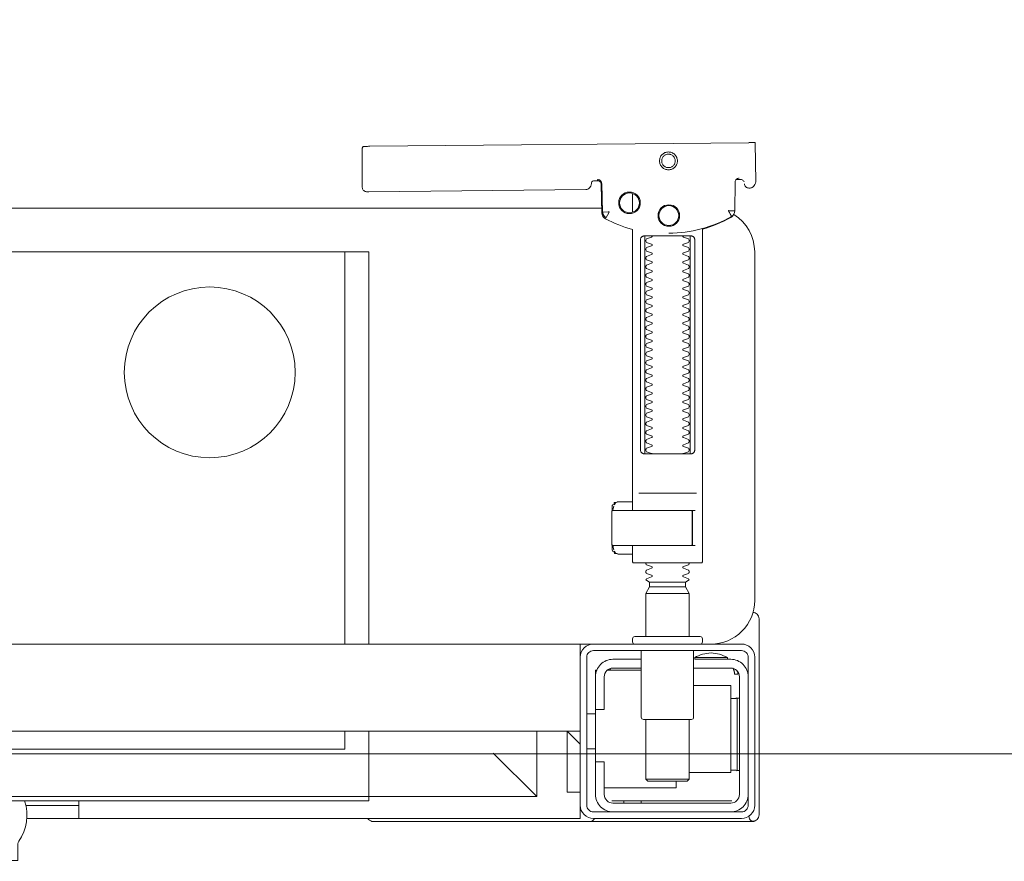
# Model space of a CAD drawing. Header units: millimetres. Extents: x 23192 to 177760, y -399809 to -79279.
# Tile 130 of 256: x 51629 to 51652, y -194672 to -194652. Entities that reach past the tile are written whole.
import ezdxf

# ---------------------------------------------------------------- set-up
doc = ezdxf.new("R2010")
doc.units = ezdxf.units.MM
doc.linetypes.add('HIDDEN2', pattern=[4.7625, 3.175, -1.5875])
doc.layers.get('0').update_dxf_attribs({"lineweight": 0})
doc.layers.add('!! 2_WYBURZENIA DO REMONTU', color=7, linetype='Continuous', lineweight=0, true_color=0x4d4d4d, plot=False)
doc.layers.add('!! wymiary osi', color=250, linetype='Continuous', lineweight=9)
doc.layers.add('!!_@ wypos sanit nd', color=7, linetype='Continuous', lineweight=0, plot=False)
doc.styles.add('TXT', font='simplex.shx')
doc.dimstyles.new('DIM50', dxfattribs={"dimscale": 5, "dimtxt": 2.5, "dimasz": 1.5, "dimexe": 0, "dimexo": 0, "dimgap": 0.5, "dimtad": 1, "dimdec": 4, "dimrnd": 0.5, "dimdsep": 46, "dimtxsty": 'TXT', "dimblk1": 'TICK1', "dimblk2": 'TICK1', "dimsah": 1, "dimcen": 0, "dimse1": 1, "dimse2": 1, "dimclrd": 1, "dimclre": 7, "dimclrt": 9, "dimadec": 0, "dimazin": 0, "dimtfac": 1, "dimtdec": 4, "dimtmove": 2, "dimatfit": 3, "dimldrblk": 'TICK1', "dimfxl": 1, "dimtolj": 1, "dimarcsym": 0})

# ---------------------------------------------------------------- blocks, each defined once
blk = doc.blocks.new('A$C351F644B')
blk.add_line((-20, 17.5), (20, 17.5))
blk.add_circle((0, 8.75), 1.959)
blk = doc.blocks.new('A$Cff2eaf8b')
for points in [[(0.16424, 0.07378), (0.16327, 0.07377), (0.16304, 0.07374), (0.16282, 0.07366), (0.16262, 0.07353), (0.16265, 0.07357), (0.16258, 0.07337), (0.16257, 0.07317, -0.157432), (0.16238, 0.07258), (0.1621, 0.07218, -0.241147), (0.16129, 0.07175), (0.1115, 0.07128), (0.11133, 0.07127), (0.11119, 0.07127), (0.11107, 0.07127), (0.11094, 0.07128), (0.11078, 0.0713), (0.11062, 0.07135), (0.11047, 0.07143), (0.11033, 0.07153), (0.11022, 0.07165), (0.11012, 0.07179), (0.11005, 0.07194), (0.11001, 0.0721), (0.10999, 0.07227), (0.10995, 0.08127), (0.11022, 0.08166)], [(0.19647, 0.0744), (0.19626, 0.07438), (0.19604, 0.0743), (0.19585, 0.07417), (0.19566, 0.07396, 0.132231), (0.19551, 0.07346), (0.19546, 0.06691)], [(0.19768, 0.0731, 0.415336), (0.19869, 0.07211)], [(0.19885, 0.07212), (0.19898, 0.07212), (0.19912, 0.07213), (0.19927, 0.07216), (0.1994, 0.07222), (0.19953, 0.07229), (0.19965, 0.07238), (0.19975, 0.07248), (0.20007, 0.07294, 0.158481), (0.20025, 0.07353)], [(0.18031, 0.06175, 0.125713), (0.19466, 0.06556, 0.121439), (0.19519, 0.06605, -0.262119), (0.2, 0.0575), (0.2, -0.0225, -0.414214), (0.19, -0.0325), (0.18751, -0.0325, 0.405519), (0.188, -0.032), (0.188, -0.0313, 0.414214), (0.1875, -0.0308), (0.1725, -0.0308, 0.414214), (0.172, -0.0313), (0.172, -0.032, 0.405519), (0.17249, -0.0325, 0.001664), (0.15993, -0.0325)], [(0.172, -0.00986), (0.172, -0.01366, 0.414214), (0.1722, -0.01386), (0.18462, -0.01386), (0.1878, -0.01386, 0.414214), (0.188, -0.01366), (0.188, 0.06267), (0.18885, 0.06292), (0.18969, 0.06319), (0.19052, 0.0635), (0.19134, 0.06382), (0.19215, 0.06417), (0.19295, 0.06454), (0.19374, 0.06494), (0.19456, 0.06538), (0.19464, 0.06544), (0.19473, 0.0655), (0.19481, 0.06557), (0.19488, 0.06564), (0.19495, 0.06572), (0.19502, 0.06581)], [(0.17647, 0.01114, 0.182836), (0.17636, 0.01123), (0.17515, 0.01163, 0.050055), (0.175, 0.0119), (0.175, 0.01218, 0.050055), (0.17515, 0.01244), (0.17636, 0.01285, 0.719897), (0.17636, 0.01323), (0.17515, 0.01363, 0.050055), (0.175, 0.0139), (0.175, 0.01418, 0.050055), (0.17515, 0.01444), (0.17636, 0.01485, 0.719897), (0.17636, 0.01523), (0.17515, 0.01563, 0.050055), (0.175, 0.0159), (0.175, 0.01618, 0.050055), (0.17515, 0.01644), (0.17636, 0.01685, 0.719897), (0.17636, 0.01723), (0.17515, 0.01763, 0.050055), (0.175, 0.0179), (0.175, 0.01818, 0.050055), (0.17515, 0.01844), (0.17636, 0.01885, 0.719897), (0.17636, 0.01923), (0.17515, 0.01963, 0.050055), (0.175, 0.0199), (0.175, 0.02018, 0.050055), (0.17515, 0.02044), (0.17636, 0.02085, 0.719897), (0.17636, 0.02123), (0.17515, 0.02163, 0.050055), (0.175, 0.0219), (0.175, 0.02218, 0.050055), (0.17515, 0.02244), (0.17636, 0.02285, 0.719897), (0.17636, 0.02323), (0.17515, 0.02363, 0.050055), (0.175, 0.0239), (0.175, 0.02418, 0.050055), (0.17515, 0.02444), (0.17636, 0.02485, 0.719897), (0.17636, 0.02523), (0.17515, 0.02563, 0.050055), (0.175, 0.0259), (0.175, 0.02618, 0.050055), (0.17515, 0.02644), (0.17636, 0.02685, 0.719897), (0.17636, 0.02723), (0.17515, 0.02763, 0.050055), (0.175, 0.0279), (0.175, 0.02818, 0.050055), (0.17515, 0.02844), (0.17636, 0.02885, 0.719897), (0.17636, 0.02923), (0.17515, 0.02963, 0.050055), (0.175, 0.0299), (0.175, 0.03018, 0.050055), (0.17515, 0.03044), (0.17636, 0.03085, 0.719897), (0.17636, 0.03123), (0.17515, 0.03163, 0.050055), (0.175, 0.0319), (0.175, 0.03218, 0.050055), (0.17515, 0.03244), (0.17636, 0.03285, 0.719897), (0.17636, 0.03323), (0.17515, 0.03363, 0.050055), (0.175, 0.0339), (0.175, 0.03418, 0.050055), (0.17515, 0.03444), (0.17636, 0.03485, 0.719897), (0.17636, 0.03523), (0.17515, 0.03563, 0.050055), (0.175, 0.0359), (0.175, 0.03618, 0.050055), (0.17515, 0.03644), (0.17636, 0.03685, 0.719897), (0.17636, 0.03723), (0.17515, 0.03763, 0.050055), (0.175, 0.0379), (0.175, 0.03818, 0.050055), (0.17515, 0.03844), (0.17636, 0.03885, 0.719897), (0.17636, 0.03923), (0.17515, 0.03963, 0.050055), (0.175, 0.0399), (0.175, 0.04018, 0.050055), (0.17515, 0.04044), (0.17636, 0.04085, 0.719897), (0.17636, 0.04123), (0.17515, 0.04163, 0.050055), (0.175, 0.0419), (0.175, 0.04218, 0.050055), (0.17515, 0.04244), (0.17636, 0.04285, 0.719897), (0.17636, 0.04323), (0.17515, 0.04363, 0.050055), (0.175, 0.0439), (0.175, 0.04418, 0.050055), (0.17515, 0.04444), (0.17636, 0.04485, 0.719897), (0.17636, 0.04523), (0.17515, 0.04563, 0.050055), (0.175, 0.0459), (0.175, 0.04618, 0.050055), (0.17515, 0.04644), (0.17636, 0.04685, 0.719897), (0.17636, 0.04723), (0.17515, 0.04763, 0.050055), (0.175, 0.0479), (0.175, 0.04818, 0.050055), (0.17515, 0.04844), (0.17636, 0.04885, 0.719897), (0.17636, 0.04923), (0.17515, 0.04963, 0.050055), (0.175, 0.0499), (0.175, 0.05018, 0.050055), (0.17515, 0.05044), (0.17636, 0.05085, 0.719897), (0.17636, 0.05123), (0.17515, 0.05163, 0.050055), (0.175, 0.0519), (0.175, 0.05218, 0.050055), (0.17515, 0.05244), (0.17636, 0.05285, 0.719897), (0.17636, 0.05323), (0.17515, 0.05363, 0.050055), (0.175, 0.0539), (0.175, 0.05418, 0.050055), (0.17515, 0.05444), (0.17636, 0.05485, 0.719897), (0.17636, 0.05523), (0.17515, 0.05563, 0.050055), (0.175, 0.0559), (0.175, 0.05618, 0.050055), (0.17515, 0.05644), (0.17636, 0.05685, 0.719897), (0.17636, 0.05723), (0.17515, 0.05763, 0.050055), (0.175, 0.0579), (0.175, 0.05818, 0.050055), (0.17515, 0.05844), (0.17636, 0.05885, 0.719897), (0.17636, 0.05923), (0.17515, 0.05963, 0.050055), (0.175, 0.0599), (0.175, 0.06018, 0.050055), (0.17515, 0.06044), (0.17636, 0.06085, 0.474594), (0.17647, 0.06114)], [(0.18353, 0.06114, 0.474594), (0.18364, 0.06085), (0.18485, 0.06044, 0.050055), (0.185, 0.06018), (0.185, 0.0599, 0.050055), (0.18485, 0.05963), (0.18364, 0.05923, 0.719897), (0.18364, 0.05885), (0.18485, 0.05844, 0.050055), (0.185, 0.05818), (0.185, 0.0579, 0.050055), (0.18485, 0.05763), (0.18364, 0.05723, 0.719897), (0.18364, 0.05685), (0.18485, 0.05644, 0.050055), (0.185, 0.05618), (0.185, 0.0559, 0.050055), (0.18485, 0.05563), (0.18364, 0.05523, 0.719897), (0.18364, 0.05485), (0.18485, 0.05444, 0.050055), (0.185, 0.05418), (0.185, 0.0539, 0.050055), (0.18485, 0.05363), (0.18364, 0.05323, 0.719897), (0.18364, 0.05285), (0.18485, 0.05244, 0.050055), (0.185, 0.05218), (0.185, 0.0519, 0.050055), (0.18485, 0.05163), (0.18364, 0.05123, 0.719897), (0.18364, 0.05085), (0.18485, 0.05044, 0.050055), (0.185, 0.05018), (0.185, 0.0499, 0.050055), (0.18485, 0.04963), (0.18364, 0.04923, 0.719897), (0.18364, 0.04885), (0.18485, 0.04844, 0.050055), (0.185, 0.04818), (0.185, 0.0479, 0.050055), (0.18485, 0.04763), (0.18364, 0.04723, 0.719897), (0.18364, 0.04685), (0.18485, 0.04644, 0.050055), (0.185, 0.04618), (0.185, 0.0459, 0.050055), (0.18485, 0.04563), (0.18364, 0.04523, 0.719897), (0.18364, 0.04485), (0.18485, 0.04444, 0.050055), (0.185, 0.04418), (0.185, 0.0439, 0.050055), (0.18485, 0.04363), (0.18364, 0.04323, 0.719897), (0.18364, 0.04285), (0.18485, 0.04244, 0.050055), (0.185, 0.04218), (0.185, 0.0419, 0.050055), (0.18485, 0.04163), (0.18364, 0.04123, 0.719897), (0.18364, 0.04085), (0.18485, 0.04044, 0.050055), (0.185, 0.04018), (0.185, 0.0399, 0.050055), (0.18485, 0.03963), (0.18364, 0.03923, 0.719897), (0.18364, 0.03885), (0.18485, 0.03844, 0.050055), (0.185, 0.03818), (0.185, 0.0379, 0.050055), (0.18485, 0.03763), (0.18364, 0.03723, 0.719897), (0.18364, 0.03685), (0.18485, 0.03644, 0.050055), (0.185, 0.03618), (0.185, 0.0359, 0.050055), (0.18485, 0.03563), (0.18364, 0.03523, 0.719897), (0.18364, 0.03485), (0.18485, 0.03444, 0.050055), (0.185, 0.03418), (0.185, 0.0339, 0.050055), (0.18485, 0.03363), (0.18364, 0.03323, 0.719897), (0.18364, 0.03285), (0.18485, 0.03244, 0.050055), (0.185, 0.03218), (0.185, 0.0319, 0.050055), (0.18485, 0.03163), (0.18364, 0.03123, 0.719897), (0.18364, 0.03085), (0.18485, 0.03044, 0.050055), (0.185, 0.03018), (0.185, 0.0299, 0.050055), (0.18485, 0.02963), (0.18364, 0.02923, 0.719897), (0.18364, 0.02885), (0.18485, 0.02844, 0.050055), (0.185, 0.02818), (0.185, 0.0279, 0.050055), (0.18485, 0.02763), (0.18364, 0.02723, 0.719897), (0.18364, 0.02685), (0.18485, 0.02644, 0.050055), (0.185, 0.02618), (0.185, 0.0259, 0.050055), (0.18485, 0.02563), (0.18364, 0.02523, 0.719897), (0.18364, 0.02485), (0.18485, 0.02444, 0.050055), (0.185, 0.02418), (0.185, 0.0239, 0.050055), (0.18485, 0.02363), (0.18364, 0.02323, 0.719897), (0.18364, 0.02285), (0.18485, 0.02244, 0.050055), (0.185, 0.02218), (0.185, 0.0219, 0.050055), (0.18485, 0.02163), (0.18364, 0.02123, 0.719897), (0.18364, 0.02085), (0.18485, 0.02044, 0.050055), (0.185, 0.02018), (0.185, 0.0199, 0.050055), (0.18485, 0.01963), (0.18364, 0.01923, 0.719897), (0.18364, 0.01885), (0.18485, 0.01844, 0.050055), (0.185, 0.01818), (0.185, 0.0179, 0.050055), (0.18485, 0.01763), (0.18364, 0.01723, 0.719897), (0.18364, 0.01685), (0.18485, 0.01644, 0.050055), (0.185, 0.01618), (0.185, 0.0159, 0.050055), (0.18485, 0.01563), (0.18364, 0.01523, 0.719897), (0.18364, 0.01485), (0.18485, 0.01444, 0.050055), (0.185, 0.01418), (0.185, 0.0139, 0.050055), (0.18485, 0.01363), (0.18364, 0.01323, 0.719897), (0.18364, 0.01285), (0.18485, 0.01244, 0.050055), (0.185, 0.01218), (0.185, 0.0119, 0.050055), (0.18485, 0.01163), (0.18364, 0.01123, 0.182836), (0.18353, 0.01114)], [(0.18575, -0.00966), (0.18575, -0.00207), (0.18572, -0.00196), (0.18564, -0.00189), (0.18554, -0.00186), (0.18565, -0.00188), (0.18573, -0.00194), (0.18577, -0.00204), (0.18577, -0.00966), (0.18574, -0.00977), (0.18566, -0.00984), (0.18547, -0.00986), (0.18558, -0.00981), (0.18563, -0.00966), (0.18563, -0.00206), (0.18557, -0.00191), (0.18547, -0.00186), (0.16743, -0.00186, 0.414214), (0.16723, -0.00206), (0.16723, -0.00966, 0.414214), (0.16743, -0.00986), (0.18547, -0.00986)], [(0.18555, -0.00986, 0.414213), (0.18575, -0.00966), (0.18575, -0.00207), (0.18575, -0.00966), (0.18572, -0.00977), (0.18564, -0.00984), (0.18554, -0.00986)], [(0.175, -0.01382), (0.175, -0.01406, -0.050055), (0.17515, -0.01432), (0.17636, -0.01473, -0.719897), (0.17636, -0.01511), (0.17515, -0.01552, -0.050055), (0.175, -0.01578), (0.175, -0.01606, -0.050055), (0.17515, -0.01632), (0.17636, -0.01673, -0.719897), (0.17636, -0.01711), (0.17515, -0.01752, -0.050055), (0.175, -0.01778), (0.1759, -0.0183), (0.1759, -0.01936), (0.175, -0.02092), (0.175, -0.0308)], [(0.185, -0.01382), (0.185, -0.01406, 0.050055), (0.18485, -0.01432), (0.18364, -0.01473, 0.719897), (0.18364, -0.01511), (0.18485, -0.01552, 0.050055), (0.185, -0.01578), (0.185, -0.01606, 0.050055), (0.18485, -0.01632), (0.18364, -0.01673, 0.719897), (0.18364, -0.01711), (0.18485, -0.01752, 0.050055), (0.185, -0.01778), (0.1841, -0.0183), (0.1841, -0.01936), (0.185, -0.02092), (0.185, -0.0308)], [(0.2001, -0.02534, 0.126559), (0.19961, -0.02525)], [(0.20099, -0.02671, 0.198909), (0.20055, -0.02564, 0.091301), (0.2001, -0.02534)], [(0.16379, -0.0385), (0.1635, -0.0385), (0.1635, -0.04, -0.414214), (0.1675, -0.036), (0.174, -0.036)], [(0.174, -0.034), (0.174, -0.0493, 0.414214), (0.1745, -0.0498), (0.1855, -0.0498, 0.414214), (0.186, -0.0493), (0.186, -0.034)], [(0.19375, -0.03562, 0.119096), (0.19, -0.03454, 0.119096), (0.18625, -0.03562)], [(0.19375, -0.036), (0.19375, -0.03562), (0.18625, -0.03562), (0.18625, -0.036), (0.1945, -0.036, -0.414214), (0.1985, -0.04)], [(0.174, -0.038), (0.1675, -0.038, 0.414214), (0.1655, -0.04), (0.1655, -0.0475), (0.1635, -0.0475), (0.1635, -0.067, 0.414214), (0.1675, -0.071)], [(0.1635, -0.0595), (0.1655, -0.0595), (0.1655, -0.067, 0.414214), (0.1675, -0.069), (0.1945, -0.069, 0.414214), (0.1965, -0.067), (0.1965, -0.04, 0.414214), (0.1945, -0.038), (0.186, -0.038)], [(0.1945, -0.04497), (0.19515, -0.04496), (0.19542, -0.04496), (0.1956, -0.04496), (0.19566, -0.04496, 0.116465), (0.19589, -0.0449), (0.196, -0.04485), (0.196, -0.06155), (0.19589, -0.0615, 0.116465), (0.19566, -0.06144), (0.19542, -0.06144), (0.19515, -0.06144), (0.1945, -0.06143)], [(0.1945, -0.071, 0.414214), (0.1985, -0.067)], [(-0.04, -0.0685), (-0.03255, -0.0685, 0.236962), (-0.03118, -0.07775, -0.154353), (-0.031, -0.07832), (-0.031, -0.08218), (0.031, -0.08218), (0.031, -0.07832, -0.154353), (0.03118, -0.07775, 0.236962), (0.03255, -0.0685), (0.04, -0.0685)], [(0.1987, -0.07216, 0.000114), (0.1987, -0.07216, 0.517015), (0.20003, -0.07309), (0.19993, -0.07313), (0.19983, -0.07315), (0.19971, -0.07318), (0.19958, -0.07319), (0.19948, -0.07319), (0.19903, -0.07319), (0.19841, -0.07319), (0.19771, -0.07319), (0.16427, -0.07319), (0.16392, -0.07319), (0.16356, -0.07319), (0.16323, -0.07319), (0.16293, -0.07319), (0.16269, -0.07319), (0.16249, -0.07319), (0.16236, -0.07319)], [(0.2001, -0.07306, 0.091301), (0.20055, -0.07276, 0.198909), (0.20099, -0.0717)], [(0.11124, -0.0725), (0.11142, -0.07274), (0.11165, -0.07293), (0.11192, -0.07308), (0.1122, -0.07317), (0.1125, -0.0732), (0.1623, -0.0732, 0.326231), (0.16325, -0.0725)]]:
    blk.add_lwpolyline(points, format="xyb")
for points in [[(0.19864, 0.08252), (0.11173, 0.08169)], [(0.20013, 0.08252), (0.20025, 0.07353)], [(0.16386, 0.07389), (0.16409, 0.07384), (0.16425, 0.07378), (0.1644, 0.07368), (0.16452, 0.07356), (0.16463, 0.07342), (0.16471, 0.07326), (0.16476, 0.07309), (0.16478, 0.07292), (0.16496, 0.06636), (0.16497, 0.06624), (0.16498, 0.06614), (0.165, 0.06604), (0.16503, 0.06594), (0.16507, 0.06584), (0.16511, 0.06575), (0.16516, 0.06566), (0.16521, 0.06557), (0.16527, 0.06549), (0.16534, 0.0654), (0.16542, 0.06533), (0.1655, 0.06526), (0.16558, 0.06519), (0.16567, 0.06513), (0.16576, 0.06508), (0.16651, 0.0647), (0.16726, 0.06433), (0.16803, 0.06399), (0.16881, 0.06367), (0.1696, 0.06337), (0.17039, 0.06309), (0.17119, 0.06284), (0.172, 0.0626), (0.172, -0.00186)], [(0.1651, 0.06653), (0.16492, 0.07312), (0.1649, 0.07329), (0.16485, 0.07345), (0.16478, 0.07361), (0.16467, 0.07374), (0.16455, 0.07386), (0.16441, 0.07396), (0.16425, 0.07403), (0.16409, 0.07408), (0.16391, 0.07409)], [(0.19757, 0.07355), (0.19749, 0.07368), (0.19738, 0.0738), (0.19726, 0.0739), (0.19713, 0.07399), (0.19698, 0.07405), (0.19683, 0.07408), (0.19667, 0.07409), (0.19577, 0.07408)], [(0.172, 0.07087), (0.172, 0.06656)], [(0.16493, 0.0675), (-0.16477, 0.0675)], [(0.17483, 0.06014), (0.17483, 0.01214)], [(0.18523, 0.01214), (0.18523, 0.06014)], [(-0.11847, -0.0325), (-0.11847, 0.0575), (0.11153, 0.0575), (0.11153, -0.0325)], [(0.10602, 0.0575), (0.10602, -0.0325)], [(0.16811, -0.00015), (0.16776, -0.00056), (0.16776, -0.00022), (0.16779, -0.00011), (0.16786, -0.00004), (0.16797, 0), (0.1681, 0.00001), (0.16822, 0.00001), (0.16841, 0.00003), (0.16887, 0.00014), (0.172, 0.00014)], [(0.16848, 0.00006), (0.16856, 0.00012), (0.16876, 0.00014)], [(0.18662, 0.00214), (0.17345, 0.00214)], [(0.16732, -0.0019), (0.16732, -0.00074), (0.16736, -0.00062), (0.16746, -0.00054), (0.16767, -0.00049)], [(0.16751, -0.00165), (0.16754, -0.00139), (0.16766, -0.00086)], [(0.17371, -0.00186), (0.18481, -0.00186), (0.18637, -0.00186)], [(0.16767, -0.01124), (0.16755, -0.01122), (0.16746, -0.01119), (0.16737, -0.01112), (0.16732, -0.01098), (0.16732, -0.00983)], [(0.16766, -0.01087), (0.16754, -0.01033), (0.16751, -0.01008)], [(0.172, -0.01186), (0.16887, -0.01186), (0.16841, -0.01176), (0.16831, -0.01174), (0.16819, -0.01174), (0.16806, -0.01173), (0.16794, -0.01172), (0.16783, -0.01166), (0.16776, -0.01151), (0.16776, -0.01117), (0.16811, -0.01157)], [(0.18558, -0.00986), (0.18637, -0.00986)], [(0.16876, -0.01186), (0.16866, -0.01186), (0.16848, -0.01178)], [(0.1759, -0.0183), (0.1841, -0.0183)], [(0.1841, -0.01936), (0.1759, -0.01936)], [(0.185, -0.02092), (0.175, -0.02092)], [(0.19962, -0.02522), (0.19976, -0.02523), (0.19987, -0.02526), (0.20001, -0.0253)], [(0.20099, -0.02671), (0.20099, -0.0717)], [(-0.16, -0.0355), (-0.16, -0.0325), (0.16, -0.0325), (0.16, -0.0355)], [(0.16, -0.0485), (0.16, -0.0365)], [(0.167, -0.03806), (0.16693, -0.03815), (0.16687, -0.03825), (0.16681, -0.03837), (0.16675, -0.0385)], [(0.19499, -0.03806), (0.19506, -0.03814), (0.19512, -0.03823), (0.19517, -0.03833), (0.19521, -0.03842), (0.19525, -0.03853), (0.19528, -0.03863), (0.19531, -0.03874), (0.19533, -0.03885), (0.19535, -0.03896), (0.19537, -0.03907), (0.19538, -0.03917), (0.19539, -0.03927), (0.19537, -0.03937), (0.19547, -0.0394), (0.19557, -0.0394), (0.19567, -0.0394), (0.19578, -0.0394), (0.19589, -0.0394), (0.19612, -0.0394), (0.19616, -0.0393), (0.19615, -0.03919), (0.19613, -0.03907), (0.19609, -0.03894), (0.19605, -0.03882), (0.19594, -0.03861)], [(0.1635, -0.0475), (0.1635, -0.04)], [(0.174, -0.0385), (0.16618, -0.0385)], [(0.186, -0.042), (0.1945, -0.042), (0.1945, -0.062), (0.185, -0.062)], [(0.19591, -0.04489), (0.19602, -0.04489), (0.19615, -0.04489), (0.19632, -0.04489), (0.1965, -0.04489)], [(0.1615, -0.0485), (0.1635, -0.0485)], [(0.175, -0.0498), (0.175, -0.06346), (0.1755, -0.06396), (0.1845, -0.06396), (0.185, -0.06346), (0.185, -0.0498)], [(0.16, -0.0555), (0.157, -0.0525), (0.16, -0.0525), (-0.16, -0.0525), (-0.157, -0.0525), (-0.16, -0.0555)], [(0.10602, -0.0525), (0.10602, -0.05658), (-0.11847, -0.05658)], [(0.11153, -0.0525), (0.11153, -0.0675), (0.15, -0.0675)], [(0.14, -0.0575), (0.15, -0.0675), (0.15, -0.0525)], [(0.16, -0.0665), (0.157, -0.0665), (0.157, -0.0525)], [(0.1615, -0.0565), (0.1635, -0.0565)], [(0.1965, -0.06151), (0.19632, -0.06151), (0.19615, -0.06151), (0.19602, -0.06151), (0.19591, -0.06151)], [(0.1655, -0.0655), (0.182, -0.0655), (0.182, -0.06396)], [(0.185, -0.06346), (0.175, -0.06346)], [(0.03283, -0.0695), (0.045, -0.0695)], [(0.16, -0.0695), (0.16, -0.0725), (0.03305, -0.0725)], [(0.045, -0.0685), (0.045, -0.0725)], [(0.16721, -0.0685), (0.19466, -0.0685), (0.19478, -0.0685)], [(0.17, -0.069), (0.17, -0.0685)], [(0.174, -0.069), (0.174, -0.0685)]]:
    blk.add_lwpolyline(points)
for points in [[(0.18024, 0.0763), (0.18044, 0.07631), (0.18064, 0.07634), (0.18083, 0.07639), (0.18102, 0.07646), (0.1812, 0.07655), (0.18138, 0.07665), (0.18154, 0.07677), (0.18168, 0.07691), (0.18182, 0.07706), (0.18193, 0.07722), (0.18204, 0.0774), (0.18212, 0.07758), (0.18219, 0.07777), (0.18223, 0.07796), (0.18226, 0.07816), (0.18227, 0.07836), (0.18226, 0.07857), (0.18223, 0.07876), (0.18217, 0.07896), (0.18211, 0.07915), (0.18202, 0.07933), (0.18191, 0.0795), (0.18179, 0.07966), (0.18165, 0.07981), (0.1815, 0.07994), (0.18134, 0.08006), (0.18117, 0.08016), (0.18099, 0.08024), (0.1808, 0.08031), (0.1806, 0.08036), (0.1804, 0.08038), (0.1802, 0.08039), (0.18, 0.08038), (0.1798, 0.08035), (0.17961, 0.0803), (0.17942, 0.08023), (0.17924, 0.08014), (0.17907, 0.08004), (0.17891, 0.07992), (0.17876, 0.07978), (0.17863, 0.07963), (0.17851, 0.07947), (0.17841, 0.07929), (0.17832, 0.07911), (0.17826, 0.07892), (0.17821, 0.07872), (0.17818, 0.07853), (0.17817, 0.07832), (0.17819, 0.07812), (0.17822, 0.07793), (0.17827, 0.07773), (0.17834, 0.07754), (0.17842, 0.07736), (0.17853, 0.07719), (0.17865, 0.07703), (0.17879, 0.07688), (0.17894, 0.07675), (0.1791, 0.07663), (0.17927, 0.07653), (0.17946, 0.07645), (0.17965, 0.07638), (0.17984, 0.07633), (0.18004, 0.07631)], [(0.18023, 0.07679), (0.18038, 0.0768), (0.18053, 0.07682), (0.18068, 0.07686), (0.18082, 0.07691), (0.18096, 0.07698), (0.18109, 0.07706), (0.18121, 0.07715), (0.18132, 0.07725), (0.18143, 0.07737), (0.18151, 0.07749), (0.18159, 0.07762), (0.18166, 0.07776), (0.18171, 0.0779), (0.18174, 0.07805), (0.18176, 0.0782), (0.18177, 0.07835), (0.18176, 0.0785), (0.18174, 0.07866), (0.1817, 0.0788), (0.18164, 0.07895), (0.18158, 0.07908), (0.1815, 0.07921), (0.18141, 0.07933), (0.1813, 0.07944), (0.18119, 0.07955), (0.18107, 0.07964), (0.18093, 0.07971), (0.1808, 0.07978), (0.18065, 0.07983), (0.18051, 0.07986), (0.18036, 0.07988), (0.1802, 0.07989), (0.18005, 0.07988), (0.1799, 0.07986), (0.17975, 0.07982), (0.17961, 0.07976), (0.17947, 0.0797), (0.17935, 0.07962), (0.17922, 0.07953), (0.17911, 0.07942), (0.17901, 0.07931), (0.17892, 0.07919), (0.17884, 0.07906), (0.17878, 0.07892), (0.17873, 0.07877), (0.1787, 0.07863), (0.17867, 0.07848), (0.17867, 0.07832), (0.17868, 0.07817), (0.1787, 0.07802), (0.17874, 0.07787), (0.17879, 0.07773), (0.17886, 0.07759), (0.17894, 0.07746), (0.17903, 0.07734), (0.17913, 0.07723), (0.17925, 0.07713), (0.17937, 0.07704), (0.1795, 0.07696), (0.17964, 0.0769), (0.17978, 0.07685), (0.17993, 0.07682), (0.18008, 0.07679)], [(0.16587, 0.06536), (0.16582, 0.06538), (0.16577, 0.06542), (0.16573, 0.06545), (0.16568, 0.06549), (0.16563, 0.06553), (0.16558, 0.06558), (0.16553, 0.06563), (0.16548, 0.06568), (0.16544, 0.06573), (0.1654, 0.06579), (0.16536, 0.06585), (0.16532, 0.06591), (0.16529, 0.06597), (0.16526, 0.06603), (0.16523, 0.0661), (0.16521, 0.06616), (0.16519, 0.06623), (0.16517, 0.06629), (0.16515, 0.06636), (0.16514, 0.06642), (0.16514, 0.06648), (0.16513, 0.06654), (0.16513, 0.06659), (0.16518, 0.06661), (0.16643, 0.06666), (0.16648, 0.06666), (0.16654, 0.06666), (0.16659, 0.06668), (0.16664, 0.06665), (0.16661, 0.06661), (0.16658, 0.06656), (0.16655, 0.06651), (0.16652, 0.06645), (0.16594, 0.06536)], [(0.18533, 0.06114), (0.18541, 0.06113), (0.1855, 0.06112), (0.18559, 0.06111), (0.18567, 0.06108), (0.18575, 0.06105), (0.18583, 0.06101), (0.18591, 0.06096), (0.18597, 0.0609), (0.18604, 0.06084), (0.18609, 0.06076), (0.18615, 0.06068), (0.18619, 0.06058), (0.18623, 0.06048), (0.18625, 0.06037), (0.18627, 0.06025), (0.18628, 0.06014), (0.18628, 0.01214), (0.18627, 0.01202), (0.18625, 0.01191), (0.18623, 0.0118), (0.18619, 0.01169), (0.18615, 0.0116), (0.18609, 0.01151), (0.18604, 0.01144), (0.18597, 0.01137), (0.18591, 0.01131), (0.18583, 0.01126), (0.18575, 0.01122), (0.18567, 0.01119), (0.18559, 0.01117), (0.1855, 0.01115), (0.18541, 0.01114), (0.18533, 0.01114), (0.17475, 0.01114), (0.17466, 0.01114), (0.17457, 0.01115), (0.17449, 0.01117), (0.1744, 0.01119), (0.17432, 0.01122), (0.17424, 0.01126), (0.17416, 0.01131), (0.17409, 0.01137), (0.17403, 0.01144), (0.17397, 0.01151), (0.17392, 0.0116), (0.17387, 0.01169), (0.17384, 0.0118), (0.17381, 0.01191), (0.17379, 0.01202), (0.17379, 0.01214), (0.17379, 0.06014), (0.17379, 0.06025), (0.17381, 0.06037), (0.17384, 0.06048), (0.17387, 0.06058), (0.17392, 0.06068), (0.17397, 0.06076), (0.17403, 0.06084), (0.17409, 0.0609), (0.17416, 0.06096), (0.17424, 0.06101), (0.17432, 0.06105), (0.1744, 0.06108), (0.17449, 0.06111), (0.17457, 0.06112), (0.17466, 0.06113), (0.17475, 0.06114)], [(-0.11847, -0.0685), (0.11153, -0.0685), (0.11153, -0.0675), (-0.11847, -0.0675)]]:
    blk.add_lwpolyline(points, close=True)
for points in [[(0.19546, 0.0669), (0.19546, 0.0669), (0.19546, 0.0669), (0.19546, 0.06691), (0.19546, 0.06691), (0.19546, 0.06691), (0.19546, 0.06691), (0.19546, 0.06691), (0.19546, 0.06691), (0.19546, 0.06691), (0.19546, 0.06691), (0.19546, 0.06691), (0.19546, 0.06691), (0.19546, 0.06691), (0.19546, 0.06691), (0.19546, 0.06691), (0.19546, 0.06691), (0.19546, 0.06691), (0.19546, 0.06691), (0.19546, 0.06691), (0.19546, 0.0669), (0.19546, 0.0669), (0.19546, 0.0669), (0.19546, 0.0669), (0.19546, 0.0669), (0.19546, 0.0669), (0.19546, 0.0669), (0.19546, 0.0669), (0.19546, 0.0669), (0.19546, 0.0669), (0.19546, 0.0669), (0.19546, 0.0669), (0.19546, 0.0669), (0.19546, 0.0669), (0.19546, 0.0669), (0.19546, 0.0669), (0.19545, 0.0669), (0.19545, 0.06691), (0.19545, 0.06691), (0.19545, 0.06691), (0.19545, 0.06691), (0.19545, 0.06691), (0.19545, 0.06691), (0.19545, 0.06691), (0.19545, 0.06691), (0.19544, 0.06691), (0.19544, 0.06691), (0.19544, 0.0669), (0.19544, 0.0669), (0.19544, 0.0669), (0.19543, 0.0669), (0.19543, 0.0669), (0.19543, 0.0669), (0.19543, 0.0669), (0.19543, 0.0669), (0.19543, 0.0669), (0.19543, 0.0669), (0.19542, 0.0669), (0.19542, 0.0669), (0.19542, 0.0669), (0.19542, 0.0669), (0.19542, 0.0669), (0.19541, 0.0669), (0.19541, 0.0669), (0.19541, 0.0669), (0.19541, 0.0669), (0.19541, 0.0669), (0.1954, 0.0669), (0.1954, 0.0669), (0.1954, 0.0669), (0.19539, 0.0669), (0.19539, 0.0669), (0.19539, 0.0669), (0.19537, 0.06691), (0.19537, 0.06691), (0.19537, 0.06691), (0.19536, 0.06691), (0.19536, 0.06691), (0.19535, 0.06691), (0.19535, 0.06691), (0.19534, 0.06691), (0.19534, 0.06691), (0.19533, 0.06691), (0.19533, 0.06691), (0.19532, 0.06691), (0.19532, 0.06691), (0.19531, 0.06691), (0.19531, 0.06691), (0.1953, 0.06691), (0.19529, 0.06691), (0.19529, 0.06691), (0.19528, 0.06691), (0.19527, 0.06691), (0.19527, 0.06691), (0.19526, 0.06691), (0.19525, 0.06691), (0.19524, 0.06691), (0.19523, 0.06691), (0.19523, 0.06691), (0.19522, 0.06691), (0.19521, 0.06691), (0.1952, 0.06691), (0.19519, 0.06691), (0.19518, 0.06691), (0.19517, 0.06691), (0.19516, 0.06691), (0.19515, 0.06691), (0.19514, 0.06691), (0.19513, 0.06691), (0.19512, 0.06691), (0.19511, 0.06691), (0.1951, 0.06691), (0.19509, 0.06691), (0.19508, 0.06691), (0.19507, 0.06691), (0.19506, 0.06691), (0.19505, 0.06691), (0.19504, 0.06691), (0.19503, 0.06691), (0.19502, 0.06691), (0.19501, 0.06691), (0.19499, 0.06691), (0.19498, 0.06691), (0.19497, 0.06691), (0.19496, 0.06691), (0.19495, 0.06691), (0.19494, 0.06692), (0.19492, 0.06692), (0.19491, 0.06692), (0.1949, 0.06692), (0.19489, 0.06692), (0.19487, 0.06692), (0.19486, 0.06692), (0.19485, 0.06692), (0.19484, 0.06692), (0.19482, 0.06692), (0.19481, 0.06692), (0.19469, 0.06692), (0.19464, 0.06692), (0.19459, 0.06692), (0.19456, 0.06692), (0.19453, 0.06692), (0.19451, 0.06692), (0.19448, 0.06692), (0.19445, 0.06692), (0.19443, 0.06692), (0.1944, 0.06692), (0.19438, 0.06692), (0.19435, 0.06692), (0.19433, 0.06692), (0.1943, 0.06692), (0.19428, 0.06692), (0.19427, 0.06692), (0.19425, 0.06692), (0.19423, 0.06692), (0.19422, 0.06692), (0.19421, 0.06692), (0.19419, 0.06692), (0.19418, 0.06692), (0.19418, 0.06692), (0.19417, 0.06692), (0.19416, 0.06692), (0.19416, 0.06692), (0.19415, 0.06692), (0.19415, 0.06693), (0.19414, 0.06693), (0.19414, 0.06693), (0.19413, 0.06693), (0.19413, 0.06693), (0.19412, 0.06693), (0.19412, 0.06693), (0.19411, 0.06693), (0.19411, 0.06693), (0.19411, 0.06692), (0.1941, 0.06692), (0.1941, 0.06692), (0.1941, 0.06692), (0.19409, 0.06692), (0.19409, 0.06692), (0.19409, 0.06692), (0.19408, 0.06692), (0.19408, 0.06692), (0.19408, 0.06692), (0.19407, 0.06692), (0.19407, 0.06692), (0.19406, 0.06692), (0.19406, 0.06692), (0.19406, 0.06692), (0.19406, 0.06692), (0.19405, 0.06692), (0.19405, 0.06692), (0.19405, 0.06692), (0.19405, 0.06692), (0.19404, 0.06693), (0.19404, 0.06693), (0.19404, 0.06693), (0.19403, 0.06693), (0.19403, 0.06693), (0.19402, 0.06693), (0.19402, 0.06694), (0.19402, 0.06694), (0.19401, 0.06694), (0.19401, 0.06694), (0.19401, 0.06694), (0.194, 0.06694), (0.194, 0.06694), (0.194, 0.06694), (0.194, 0.06694), (0.194, 0.06694), (0.194, 0.06694), (0.19399, 0.06694), (0.19399, 0.06694), (0.19399, 0.06694), (0.19399, 0.06694), (0.19399, 0.06694), (0.19399, 0.06694), (0.19399, 0.06694), (0.19398, 0.06694), (0.19398, 0.06694), (0.19398, 0.06694), (0.19398, 0.06693), (0.19398, 0.06693), (0.19397, 0.06693), (0.19397, 0.06693), (0.19397, 0.06693), (0.19397, 0.06693), (0.19397, 0.06692), (0.19397, 0.06692), (0.19397, 0.06692), (0.19397, 0.06692), (0.19397, 0.06692), (0.19397, 0.06691), (0.19397, 0.06691), (0.19397, 0.06691), (0.19397, 0.06691), (0.19397, 0.0669), (0.19397, 0.0669), (0.19397, 0.0669), (0.19397, 0.0669), (0.19397, 0.0669), (0.19397, 0.06689), (0.19397, 0.06689), (0.19397, 0.06689), (0.19397, 0.06689), (0.19397, 0.06689), (0.19397, 0.06688), (0.19397, 0.06688), (0.19398, 0.06688), (0.19398, 0.06688), (0.19398, 0.06688), (0.19398, 0.06687), (0.19399, 0.06687), (0.19399, 0.06687), (0.19399, 0.06687), (0.194, 0.06686), (0.194, 0.06686), (0.19401, 0.06685), (0.19401, 0.06685), (0.19401, 0.06685), (0.19402, 0.06684), (0.19402, 0.06684), (0.19402, 0.06684), (0.19402, 0.06683), (0.19403, 0.06683), (0.19403, 0.06683), (0.19403, 0.06682), (0.19403, 0.06682), (0.19403, 0.06682), (0.19403, 0.06681), (0.19403, 0.06681), (0.19404, 0.06681), (0.19404, 0.06681), (0.19404, 0.0668), (0.19404, 0.0668), (0.19404, 0.0668), (0.19404, 0.06679), (0.19405, 0.06679), (0.19405, 0.06679), (0.19405, 0.06678), (0.19405, 0.06678), (0.19405, 0.06677), (0.19406, 0.06677), (0.19406, 0.06677), (0.19406, 0.06676), (0.19406, 0.06676), (0.19407, 0.06675), (0.19407, 0.06675), (0.19407, 0.06674), (0.19408, 0.06673), (0.19408, 0.06672), (0.19409, 0.06671), (0.1941, 0.0667), (0.1941, 0.06669), (0.19411, 0.06668), (0.19412, 0.06666), (0.19414, 0.06663), (0.19416, 0.06659), (0.19418, 0.06655), (0.19419, 0.06653), (0.1942, 0.06652), (0.19421, 0.0665), (0.19422, 0.06648), (0.19423, 0.06646), (0.19433, 0.06627), (0.19434, 0.06626), (0.19435, 0.06624), (0.19436, 0.06622), (0.19437, 0.06621), (0.19438, 0.06619), (0.19439, 0.06618), (0.1944, 0.06616), (0.1944, 0.06614), (0.19441, 0.06613), (0.19442, 0.06611), (0.19443, 0.0661), (0.19444, 0.06608), (0.19445, 0.06607), (0.19445, 0.06605), (0.19446, 0.06604), (0.19447, 0.06603), (0.19448, 0.06601), (0.19448, 0.066), (0.19449, 0.06598), (0.1945, 0.06597), (0.19451, 0.06596), (0.19451, 0.06595), (0.19452, 0.06593), (0.19453, 0.06592), (0.19453, 0.06591), (0.19454, 0.0659), (0.19455, 0.06588), (0.19455, 0.06587), (0.19456, 0.06586), (0.19457, 0.06585), (0.19457, 0.06584), (0.19458, 0.06583), (0.19458, 0.06582), (0.19459, 0.06581), (0.19459, 0.0658), (0.1946, 0.06579), (0.1946, 0.06578), (0.19461, 0.06577), (0.19461, 0.06576), (0.19462, 0.06575), (0.19462, 0.06574), (0.19463, 0.06573), (0.19463, 0.06572), (0.19464, 0.06572), (0.19464, 0.06571), (0.19464, 0.0657), (0.19465, 0.06569), (0.19465, 0.06569), (0.19466, 0.06568), (0.19466, 0.06567), (0.19466, 0.06567), (0.19467, 0.06566), (0.19467, 0.06566), (0.19467, 0.06565), (0.19467, 0.06565), (0.19468, 0.06564), (0.19468, 0.06564), (0.19468, 0.06564), (0.19468, 0.06563), (0.19468, 0.06563), (0.19468, 0.06563), (0.19468, 0.06563), (0.19468, 0.06563), (0.19468, 0.06562), (0.19469, 0.06562), (0.19469, 0.06562), (0.19469, 0.06562), (0.19469, 0.06562), (0.19469, 0.06562), (0.19469, 0.06562), (0.19469, 0.06561), (0.19469, 0.06561), (0.19469, 0.06561), (0.19469, 0.06561), (0.19469, 0.06561), (0.19469, 0.06561), (0.19469, 0.06561), (0.19469, 0.06561), (0.19469, 0.06561), (0.19469, 0.06561), (0.19469, 0.06561), (0.19469, 0.06561), (0.19469, 0.06561), (0.19469, 0.06561), (0.19469, 0.06561), (0.19469, 0.06561), (0.19469, 0.0656), (0.19469, 0.0656), (0.19469, 0.0656), (0.19469, 0.0656), (0.19469, 0.0656), (0.19469, 0.0656), (0.19468, 0.0656), (0.19468, 0.0656), (0.19468, 0.0656), (0.19468, 0.0656), (0.19468, 0.0656), (0.19468, 0.0656), (0.19468, 0.0656), (0.19469, 0.0656), (0.19469, 0.0656), (0.19469, 0.0656), (0.19469, 0.0656), (0.19469, 0.0656), (0.19469, 0.0656), (0.19469, 0.0656), (0.19469, 0.0656), (0.19469, 0.0656), (0.19469, 0.0656), (0.19469, 0.0656), (0.19469, 0.0656, 0.269557)], [(0.16, -0.0695), (0.16, -0.0355, -0.414214), (0.163, -0.0325), (0.197, -0.0325, -0.414214), (0.2, -0.0355), (0.2, -0.0695, -0.414214), (0.197, -0.0725), (0.163, -0.0725, -0.414214)], [(0.1985, -0.0355), (0.1985, -0.0695, -0.414214), (0.197, -0.071), (0.163, -0.071, -0.414214), (0.1615, -0.0695), (0.1615, -0.0355, -0.414214), (0.163, -0.034), (0.197, -0.034, -0.414214)]]:
    blk.add_lwpolyline(points, format="xyb", close=True)
for centre, radius in [((0.17128, 0.06872), 0.00247), ((0.17128, 0.06871), 0.00227), ((0.18031, 0.0658), 0.00247), ((0.18031, 0.0658), 0.00227)]:
    blk.add_circle(centre, radius)
for centre, major_axis, ratio, start_param, end_param in [((0.11172, 0.08167), (0.0015, 0.00001), 0.008666, 1.564549, 3.135353), ((0.19863, 0.08251), (0.0015, 0.00001), 0.008666, 0.000034, 1.564556), ((0.11145, 0.08128), (-0.0015, -0.00001), 0.008666, 6.276938, 6.283143), ((0.16326, 0.07477), (0.00001, -0.001), 0.006244, 0, 0.008667), ((0.19846, 0.074), (-0.000892, -0.000453), 0.001081, 6.273741, 6.283185), ((0.19868, 0.07311), (-0.001, -0.00001), 0.00236, 6.276941, 6.283185), ((0.19875, 0.07351), (0.0015, 0.00002), 0.011557, 6.27692, 6.283202), ((0.19849, 0.07212), (0.000501, 0.000005), 0.008666, 5.12776, 5.491123), ((0.19868, 0.07311), (0.000013, -0.001), 0.403131, 6.273715, 6.283185), ((0.19883, 0.07312), (0.000018, -0.001), 0.702652, 6.271005, 6.283185), ((0.17484, 0.06014), (0, 0.001), 0.006244, 0, 1.570796), ((0.18031, 0.06225), (0.000005, -0.0005), 0.006244, 0, 0.008667), ((0.18524, 0.06014), (0, -0.001), 0.006244, 3.141593, 4.712389), ((0.17484, 0.01214), (0, -0.001), 0.006244, 4.712389, 6.283185), ((0.18524, 0.01214), (0, -0.001), 0.006244, 4.712389, 6.283185), ((0.16768, -0.00069), (-0.000013, 0.0002), 0.199357, 6.276703, 6.276744), ((0.16768, -0.01104), (-0.000013, -0.0002), 0.199357, 0.006339, 0.00638)]:
    blk.add_ellipse(centre, major_axis=major_axis, ratio=ratio, start_param=start_param, end_param=end_param)
blk = doc.blocks.new('TICK1')
at = {"color": 0}
for p, q in [((0, -1.4), (0, 1.4)), ((0, 0), (-1, 0))]:
    blk.add_line(p, q, dxfattribs=at)
at = {"color": 2}
blk.add_line((-1, -1), (1, 1), dxfattribs=at)
blk = doc.blocks.new('*D2593')
at = {"layer": '!! wymiary osi', "color": 1, "lineweight": -2, "transparency": 16777216}
blk.add_line((51358.205, -194783.088), (51358.205, -194659.088), dxfattribs=at)
at = {"layer": 'DEFPOINTS', "color": 0, "transparency": 16777216}
for p in [(51358.205, -194651.588), (51678.711, -194651.588), (51678.711, -194790.588)]:
    blk.add_point(p, dxfattribs=at)
at = {"layer": '!! wymiary osi', "color": 1, "lineweight": -2, "transparency": 16777216, "xscale": 7.5, "yscale": 7.5, "zscale": 7.5}
for p, rotation in [((51358.205, -194651.588), 90), ((51358.205, -194790.588), 270)]:
    blk.add_blockref('TICK1', p, dxfattribs=dict(at, rotation=rotation))
at = {"layer": '!! wymiary osi', "color": 9, "transparency": 16777216, "insert": (51349.455, -194721.088), "char_height": 12.5, "attachment_point": 5, "rotation": 90, "style": 'TXT'}
blk.add_mtext('\\A1;139', dxfattribs=at)

msp = doc.modelspace()

# ---------------------------------------------------------------- block references
at = {"layer": '!! 2_WYBURZENIA DO REMONTU', "linetype": 'HIDDEN2', "ltscale": 3, "rotation": 180}
msp.add_blockref('A$C351F644B', (51633.71142, -194651.5883), dxfattribs=at)
at = {"layer": '!!_@ wypos sanit nd', "xscale": 100, "yscale": 100, "zscale": 100}
msp.add_blockref('A$Cff2eaf8b', (51626.21177, -194663.32131), dxfattribs=at)

# ---------------------------------------------------------------- dimensions: what is measured, and where the dimension line sits
at = {"layer": '!! wymiary osi'}
dim = msp.add_linear_dim(base=(51358.20534, -194651.5883), p1=(51678.71142, -194790.5883), p2=(51678.71142, -194651.5883), angle=90, dimstyle='DIM50', dxfattribs=at)
dim.commit()
dim.dimension.update_dxf_attribs({"geometry": '*D2593', "text_midpoint": (51349.45534, -194721.0883)})

doc.saveas('drawing.dxf')
